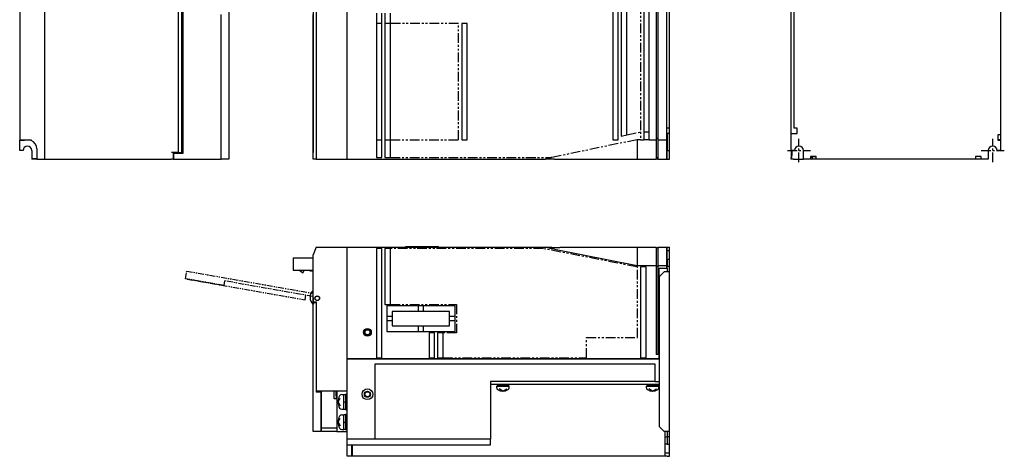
# Model space of a CAD drawing. Extents: x -955 to 8, y -436 to 332.
# Tile 2 of 3: x -628 to 8, y -436 to -154. Entities that reach past the tile are written whole.
import ezdxf

# ---------------------------------------------------------------- set-up
doc = ezdxf.new("R2010")
doc.units = 0
doc.linetypes.add('CENTER', pattern=[2, 1.25, -0.25, 0.25, -0.25])
doc.linetypes.add('PHANTOM', pattern=[2.5, 1.25, -0.25, 0.25, -0.25, 0.25, -0.25])
for name, color, linetype in [('CENTER', 6, 'CENTER'), ('OUTLINE', 7, 'CONTINUOUS'), ('PHANTOM', 3, 'PHANTOM'), ('THIN_LINE', 6, 'CONTINUOUS')]:
    doc.layers.add(name, color=color, linetype=linetype)

msp = doc.modelspace()

# ---------------------------------------------------------------- linework, layer by layer
at = {"layer": 'CENTER', "ltscale": 5}
for p, q in [((-125, -246), (-125, -231)), ((0, -246), (0, -231)), ((-132.5, -238.5), (-117.5, -238.5)), ((-7.5, -238.5), (7.5, -238.5))]:
    msp.add_line(p, q, dxfattribs=at)
at = {"layer": 'OUTLINE'}
for p, q in [((-611.89, 6), (-611.89, -244)), ((-416.67, -244), (-416.67, 6)), ((-416.47, -244), (-416.47, 6)), ((-627.89, -6.5), (-627.89, -231.5)), ((-245.17, -6.5), (-245.17, -231.5)), ((-241.67, -231.5), (-241.67, -6.5)), ((-239.67, -8.84), (-239.67, -229.16)), ((-236.17, -228.41), (-236.17, -9.59)), ((-225.17, -6.5), (-225.17, -231.5)), ((-221.67, -231.5), (-221.67, -6.5)), ((-217.17, -6.5), (-217.17, -231.5)), ((-216.17, -6.5), (-216.17, -231.5)), ((5, -9.6), (5, -228.4)), ((-492.89, -14.5), (-492.89, -244)), ((-436.47, -14.5), (-436.47, -244)), ((-208.47, -224), (-208.47, -14)), ((-128, -224), (-128, -14)), ((-525.59, -69), (-525.59, -239.8)), ((-523.29, -239.8), (-523.29, -69)), ((-522.9, -240.1), (-522.9, -68.7)), ((-522.39, -240.1), (-522.39, -68.7)), ((-210.27, -231.5), (-210.27, -122)), ((-130, -227.5), (-130, -122)), ((-438.49, -129.43), (-438.49, -239.8)), ((-497.89, -244), (-497.89, -150.75)), ((-438.47, -244), (-438.47, -150.75)), ((-397.67, -149.9), (-397.67, -243)), ((-394.17, -243), (-394.17, -149.9)), ((-392.17, -149.9), (-392.17, -243)), ((-388.67, -243), (-388.67, -149.9)), ((-394.17, -156.5), (-397.67, -156.5)), ((-388.67, -156.5), (-392.17, -156.5)), ((-342.67, -156.5), (-342.67, -231.5)), ((-339.17, -156.5), (-342.67, -156.5)), ((-339.17, -231.5), (-339.17, -156.5)), ((-239.67, -229.16), (-236.17, -228.41)), ((-225.17, -226.5), (-221.67, -226.5)), ((-208.47, -224), (-210.27, -224)), ((-210.27, -227.5), (-210.07, -227.5)), ((-210.07, -227.5), (-210.07, -238.5)), ((-208.47, -227.5), (-210.07, -227.5)), ((-208.47, -227.5), (-208.47, -224)), ((-208.47, -238.5), (-208.47, -227.5)), ((-130, -227.5), (-126.25, -227.5)), ((-130, -238.5), (-130, -227.5)), ((-126.25, -224), (-128, -224)), ((-126.25, -227.5), (-126.25, -224)), ((3.25, -228.4), (3.25, -231.9)), ((5, -228.4), (3.25, -228.4)), ((5, -228.4), (5, -231.5)), ((-627.89, -231.5), (-620.49, -231.5)), ((-627.89, -231.9), (-627.69, -231.9)), ((-627.89, -238.5), (-627.89, -231.9)), ((-627.69, -238.5), (-627.69, -231.9)), ((-627.69, -231.9), (-624.89, -231.9)), ((-626.14, -231.9), (-626.14, -231.5)), ((-624.89, -231.9), (-624.89, -231.5)), ((-620.49, -231.5), (-620.49, -232)), ((-397.67, -231.5), (-394.17, -231.5)), ((-392.17, -231.5), (-388.67, -231.5)), ((-342.67, -231.5), (-339.17, -231.5)), ((-245.17, -231.5), (-241.67, -231.5)), ((-229.47, -231.5), (-229.47, -237.5)), ((-227.17, -231.5), (-225.17, -231.5)), ((-221.67, -231.5), (-225.17, -231.5)), ((-221.67, -231.5), (-217.17, -231.5)), ((-216.17, -230.8), (-217.17, -230.8)), ((-217.17, -231.5), (-217.17, -237.5)), ((-216.17, -231.5), (-216.17, -237.5)), ((-216.17, -231.5), (-210.27, -231.5)), ((-210.27, -230.5), (-210.07, -230.5)), ((-210.27, -237.5), (-210.27, -231.5)), ((5, -231.5), (3.25, -231.5)), ((3.25, -231.9), (5, -231.9)), ((5, -231.9), (5, -238.5)), ((-625.74, -238.5), (-627.89, -238.5)), ((-620.04, -238.5), (-620.04, -244)), ((-616.89, -237.5), (-616.89, -244)), ((-525.59, -239.8), (-529.89, -239.8)), ((-528.89, -239.8), (-528.89, -244)), ((-528.46, -240.1), (-528.89, -240.1)), ((-528.46, -240.1), (-522.39, -240.1)), ((-528.46, -244), (-528.46, -240.1)), ((-527.29, -239.8), (-527.29, -240.1)), ((-525.59, -239.8), (-525.17, -239.8)), ((-525.17, -239.8), (-523.29, -239.8)), ((-524.49, -240.1), (-524.49, -239.8)), ((-438.49, -244), (-438.49, -239.8)), ((-438.49, -239.8), (-438.47, -239.8)), ((-229.47, -237.5), (-229.47, -244)), ((-217.17, -237.5), (-217.17, -244)), ((-216.17, -237.5), (-216.17, -244)), ((-210.27, -244), (-210.27, -237.5)), ((-210.07, -244), (-210.07, -238.5)), ((-210.07, -238.5), (-208.47, -238.5)), ((-208.47, -244), (-208.47, -238.5)), ((-130, -238.5), (-130, -243)), ((-127.85, -238.5), (-130, -238.5)), ((-129.7, -238.5), (-129.7, -241.81)), ((-122.15, -244), (-122.15, -238.5)), ((-2.85, -238.5), (-2.85, -244)), ((5, -238.5), (2.85, -238.5)), ((-616.89, -243.8), (-620.04, -243.8)), ((-616.89, -244), (-620.04, -244)), ((-616.89, -244), (-611.89, -244)), ((-611.89, -244), (-529.89, -244)), ((-528.89, -244), (-529.89, -244)), ((-528.89, -244), (-528.46, -244)), ((-528.46, -244), (-497.89, -244)), ((-492.89, -244), (-497.89, -244)), ((-438.47, -244), (-438.49, -244)), ((-436.47, -244), (-438.47, -244)), ((-436.47, -244), (-416.67, -244)), ((-416.67, -243.8), (-416.47, -243.8)), ((-416.47, -244), (-288.47, -244)), ((-397.67, -243), (-394.17, -243)), ((-392.17, -243), (-388.67, -243)), ((-282.68, -244), (-288.47, -244)), ((-282.68, -244), (-229.47, -244)), ((-229.47, -244), (-217.17, -244)), ((-216.17, -243.3), (-217.17, -243.3)), ((-216.17, -244), (-217.17, -244)), ((-216.17, -244), (-210.27, -244)), ((-210.27, -243), (-210.07, -243)), ((-210.07, -244), (-210.27, -244)), ((-210.07, -244), (-208.47, -244)), ((-130, -243.26), (-130, -243)), ((-129.7, -243), (-130, -243)), ((-130, -244), (-130, -243)), ((-128.58, -244), (-130, -244)), ((-129.7, -243), (-129.7, -241.81)), ((-128.58, -244), (-122, -244)), ((-117.5, -244), (-122, -244)), ((-117.5, -242.25), (-117.5, -244)), ((-114, -242.25), (-117.5, -242.25)), ((-116.5, -244), (-117.5, -244)), ((-117.22, -243), (-117.22, -242.25)), ((-116.5, -243), (-117.22, -243)), ((-116.5, -242.4), (-114, -242.4)), ((-116.5, -242.4), (-116.5, -243)), ((-116.5, -243), (-116.5, -244)), ((-114, -244), (-116.5, -244)), ((-114, -244), (-114, -242.25)), ((-11, -244), (-114, -244)), ((-11, -242.25), (-11, -244)), ((-7.5, -242.25), (-11, -242.25)), ((-7.5, -244), (-11, -244)), ((-7.5, -244), (-7.5, -242.25)), ((-2.85, -244), (-7.5, -244)), ((-436.47, -300.86), (-438.47, -305.86)), ((-436.47, -300.86), (-416.67, -300.86)), ((-416.67, -393.86), (-416.67, -300.86)), ((-416.67, -301.06), (-416.47, -301.06)), ((-416.47, -372.86), (-416.47, -300.86)), ((-416.47, -300.86), (-288.47, -300.86)), ((-397.67, -301.86), (-397.67, -372.26)), ((-394.17, -301.86), (-397.67, -301.86)), ((-394.17, -372.26), (-394.17, -301.86)), ((-392.17, -301.86), (-392.17, -337.86)), ((-388.67, -301.86), (-392.17, -301.86)), ((-388.67, -337.86), (-388.67, -301.86)), ((-378.67, -300.36), (-357.57, -300.36)), ((-378.67, -300.86), (-378.67, -300.36)), ((-357.57, -300.86), (-357.57, -300.36)), ((-288.47, -300.86), (-284.87, -300.86)), ((-284.45, -301.16), (-284.87, -300.86)), ((-284.45, -301.16), (-279.31, -301.16)), ((-282.68, -302.28), (-229.47, -312.64)), ((-229.47, -301.16), (-279.31, -301.16)), ((-227.17, -301.16), (-229.47, -301.16)), ((-229.47, -301.16), (-229.47, -306.64)), ((-227.17, -300.86), (-225.17, -300.86)), ((-227.17, -301.16), (-227.17, -300.86)), ((-225.17, -300.86), (-225.17, -301.16)), ((-221.67, -301.16), (-225.17, -301.16)), ((-221.67, -301.16), (-221.67, -300.86)), ((-221.67, -300.86), (-217.17, -300.86)), ((-217.17, -300.86), (-217.17, -306.64)), ((-216.17, -301.56), (-217.17, -301.56)), ((-216.17, -300.86), (-216.17, -306.64)), ((-216.17, -300.86), (-210.27, -300.86)), ((-210.27, -306.64), (-210.27, -300.86)), ((-210.27, -301.86), (-210.07, -301.86)), ((-210.07, -302.86), (-210.07, -300.86)), ((-210.07, -300.86), (-208.47, -300.86)), ((-210.07, -308.86), (-210.07, -302.86)), ((-210.07, -303.01), (-208.47, -303.01)), ((-208.47, -302.86), (-208.47, -300.86)), ((-208.47, -308.86), (-208.47, -302.86)), ((-451.47, -307.82), (-451.47, -315.82)), ((-451.47, -307.82), (-438.67, -307.82)), ((-438.67, -307.82), (-438.67, -315.82)), ((-438.47, -309.22), (-438.67, -309.22)), ((-438.47, -310.27), (-438.67, -310.27)), ((-438.47, -336.43), (-438.47, -305.86)), ((-229.47, -306.64), (-229.47, -312.64)), ((-217.17, -306.64), (-217.17, -312.64)), ((-216.17, -306.64), (-216.17, -312.64)), ((-210.27, -312.64), (-210.27, -306.64)), ((-210.07, -308.71), (-208.47, -308.71)), ((-210.07, -308.86), (-210.07, -313.36)), ((-208.47, -313.36), (-208.47, -308.86)), ((-451.47, -315.82), (-438.67, -315.82)), ((-445.47, -317.42), (-447.68, -315.82)), ((-444.67, -315.82), (-444.67, -316.62)), ((-440.47, -316.42), (-440.47, -315.82)), ((-439.67, -316.42), (-440.47, -316.42)), ((-439.07, -315.82), (-439.67, -316.42)), ((-438.47, -313.37), (-438.67, -313.37)), ((-438.47, -314.42), (-438.67, -314.42)), ((-438.47, -315.22), (-438.67, -315.42)), ((-229.47, -312.64), (-217.17, -312.64)), ((-227.17, -313.64), (-227.17, -372.26)), ((-223.67, -313.64), (-227.17, -313.64)), ((-223.67, -372.26), (-223.67, -313.64)), ((-217.17, -312.64), (-217.17, -370.26)), ((-216.17, -313.34), (-217.17, -313.34)), ((-216.17, -312.64), (-210.27, -312.64)), ((-216.17, -312.64), (-216.17, -370.26)), ((-215.17, -372.86), (-215.17, -314.36)), ((-215.17, -314.36), (-210.27, -314.36)), ((-214.97, -319.86), (-211.97, -316.86)), ((-208.47, -316.86), (-211.97, -316.86)), ((-210.27, -314.36), (-210.27, -312.64)), ((-210.27, -313.64), (-210.07, -313.64)), ((-210.27, -314.36), (-210.07, -314.36)), ((-210.07, -313.36), (-210.07, -313.64)), ((-208.47, -313.36), (-210.07, -313.36)), ((-210.07, -314.36), (-210.07, -313.64)), ((-210.07, -314.36), (-210.07, -316.86)), ((-208.47, -316.86), (-208.47, -313.36)), ((-208.47, -419.86), (-208.47, -316.86)), ((-214.97, -416.86), (-214.97, -319.86)), ((-438.49, -333.56), (-438.47, -333.49)), ((-438.49, -333.56), (-438.49, -337.86)), ((-436.27, -336.43), (-438.47, -336.43)), ((-436.49, -336.46), (-436.49, -336.86)), ((-436.27, -336.46), (-436.49, -336.46)), ((-436.27, -393.86), (-436.27, -336.43)), ((-438.49, -419.86), (-438.49, -337.86)), ((-436.49, -336.86), (-437.49, -336.86)), ((-436.49, -336.86), (-436.49, -394.46)), ((-436.27, -339.21), (-436.49, -339.21)), ((-436.27, -341.36), (-436.49, -341.36)), ((-436.27, -341.46), (-436.49, -341.46)), ((-436.27, -342.66), (-436.49, -342.66)), ((-392.17, -337.86), (-388.67, -337.86)), ((-390.97, -338.86), (-390.97, -355.26)), ((-346.97, -338.86), (-390.97, -338.86)), ((-387.47, -342.36), (-387.47, -351.76)), ((-350.47, -342.36), (-387.47, -342.36)), ((-370.47, -342.36), (-370.47, -338.86)), ((-367.47, -338.86), (-367.47, -342.36)), ((-350.47, -351.76), (-350.47, -342.36)), ((-346.97, -355.26), (-346.97, -338.86)), ((-390.97, -345.56), (-387.47, -345.56)), ((-387.47, -348.56), (-390.97, -348.56)), ((-350.47, -345.56), (-346.97, -345.56)), ((-346.97, -348.56), (-350.47, -348.56)), ((-390.97, -355.26), (-346.97, -355.26)), ((-387.47, -351.76), (-350.47, -351.76)), ((-370.47, -355.26), (-370.47, -351.76)), ((-367.47, -351.76), (-367.47, -355.26)), ((-363.67, -356.26), (-363.67, -372.26)), ((-360.17, -356.26), (-363.67, -356.26)), ((-360.17, -372.26), (-360.17, -356.26)), ((-358.17, -356.26), (-358.17, -372.26)), ((-354.67, -356.26), (-358.17, -356.26)), ((-354.67, -372.26), (-354.67, -356.26)), ((-416.47, -372.86), (-215.17, -372.86)), ((-416.47, -424.86), (-416.47, -373.06)), ((-416.47, -373.06), (-215.17, -373.06)), ((-397.67, -372.26), (-394.17, -372.26)), ((-363.67, -372.26), (-360.17, -372.26)), ((-358.17, -372.26), (-354.67, -372.26)), ((-227.17, -372.26), (-223.67, -372.26)), ((-216.17, -370.26), (-217.17, -370.26)), ((-215.17, -372.86), (-215.17, -373.06)), ((-214.97, -373.06), (-215.17, -373.06)), ((-215.17, -373.06), (-215.17, -387.66)), ((-398.47, -424.86), (-398.47, -376.26)), ((-398.47, -376.26), (-217.97, -376.26)), ((-217.97, -376.26), (-217.97, -387.66)), ((-416.67, -393.86), (-436.27, -393.86)), ((-433.49, -394.46), (-433.49, -393.86)), ((-433.07, -417.86), (-433.07, -393.86)), ((-424.87, -396.86), (-424.87, -393.86)), ((-423.67, -396.86), (-423.67, -393.86)), ((-423.27, -393.86), (-423.27, -419.86)), ((-416.67, -393.86), (-416.47, -393.86)), ((-217.97, -387.66), (-323.97, -387.66)), ((-323.97, -387.66), (-323.97, -424.86)), ((-323.97, -389.26), (-214.97, -389.26)), ((-320.07, -389.26), (-320.07, -389.76)), ((-320.07, -389.76), (-312.07, -389.76)), ((-320.07, -390.76), (-312.07, -390.76)), ((-320.07, -391.8), (-320.07, -390.76)), ((-319.87, -389.76), (-319.87, -390.76)), ((-316.07, -393.86), (-318.53, -392.38)), ((-316.36, -389.76), (-315.78, -390.76)), ((-316.07, -393.86), (-313.6, -392.38)), ((-312.27, -390.76), (-312.27, -389.76)), ((-312.07, -389.76), (-312.07, -389.26)), ((-312.07, -391.8), (-312.07, -390.76)), ((-223.47, -389.26), (-223.47, -389.76)), ((-223.47, -389.76), (-215.47, -389.76)), ((-223.47, -390.76), (-215.47, -390.76)), ((-223.47, -391.8), (-223.47, -390.76)), ((-223.27, -389.76), (-223.27, -390.76)), ((-219.47, -393.86), (-221.93, -392.38)), ((-219.76, -389.76), (-219.18, -390.76)), ((-219.47, -393.86), (-217, -392.38)), ((-217.97, -387.66), (-215.17, -387.66)), ((-215.67, -390.76), (-215.67, -389.76)), ((-215.47, -389.76), (-215.47, -389.26)), ((-215.47, -391.8), (-215.47, -390.76)), ((-215.17, -387.66), (-214.97, -387.66)), ((-433.49, -394.46), (-436.49, -394.46)), ((-433.49, -394.46), (-433.49, -419.86)), ((-424.87, -398.86), (-424.87, -396.86)), ((-423.67, -398.86), (-424.87, -398.86)), ((-423.67, -396.86), (-423.67, -398.86)), ((-422.47, -400.86), (-421, -398.39)), ((-420.04, -396.11), (-418.77, -396.11)), ((-418.77, -405.61), (-418.77, -396.11)), ((-417.47, -396.26), (-418.77, -396.26)), ((-417.47, -405.86), (-417.47, -395.86)), ((-416.47, -395.86), (-417.47, -395.86)), ((-422.47, -400.86), (-421, -403.32)), ((-420.04, -405.61), (-418.77, -405.61)), ((-418.77, -401.23), (-417.47, -400.48)), ((-418.77, -405.46), (-417.47, -405.46)), ((-417.47, -405.86), (-416.47, -405.86)), ((-422.47, -413.86), (-421, -411.39)), ((-420.04, -409.11), (-418.77, -409.11)), ((-418.77, -418.61), (-418.77, -409.11)), ((-417.47, -409.26), (-418.77, -409.26)), ((-417.47, -418.86), (-417.47, -408.86)), ((-416.47, -408.86), (-417.47, -408.86)), ((-433.07, -419.86), (-433.07, -417.86)), ((-423.27, -417.86), (-433.07, -417.86)), ((-422.47, -413.86), (-421, -416.32)), ((-420.04, -418.61), (-418.77, -418.61)), ((-418.77, -414.23), (-417.47, -413.48)), ((-418.77, -418.46), (-417.47, -418.46)), ((-417.47, -418.86), (-416.47, -418.86)), ((-211.97, -419.86), (-214.97, -416.86)), ((-433.49, -419.86), (-438.49, -419.86)), ((-423.27, -419.86), (-433.07, -419.86)), ((-423.27, -419.86), (-416.47, -419.86)), ((-416.47, -428.46), (-416.47, -424.86)), ((-398.47, -424.86), (-416.47, -424.86)), ((-323.97, -424.86), (-398.47, -424.86)), ((-323.97, -428.46), (-323.97, -424.86)), ((-208.47, -419.86), (-211.97, -419.86)), ((-211.67, -419.86), (-211.67, -423.36)), ((-211.67, -423.36), (-210.07, -423.36)), ((-211.67, -423.36), (-211.67, -427.86)), ((-210.07, -419.86), (-210.07, -423.36)), ((-210.07, -423.36), (-210.07, -428.01)), ((-208.47, -423.36), (-210.07, -423.36)), ((-208.47, -423.36), (-208.47, -419.86)), ((-208.47, -427.86), (-208.47, -423.36)), ((-416.47, -435.86), (-416.47, -428.46)), ((-416.47, -428.46), (-323.97, -428.46)), ((-413.57, -435.86), (-413.57, -428.46)), ((-413.37, -428.46), (-413.37, -435.86)), ((-211.67, -427.86), (-211.67, -433.86)), ((-210.07, -428.01), (-211.67, -428.01)), ((-210.07, -428.01), (-208.47, -428.01)), ((-208.47, -433.86), (-208.47, -427.86)), ((-413.57, -435.86), (-416.47, -435.86)), ((-413.37, -435.66), (-413.57, -435.66)), ((-210.07, -435.86), (-413.37, -435.86)), ((-408.37, -435.96), (-408.37, -435.86)), ((-347.37, -435.96), (-408.37, -435.96)), ((-347.37, -435.96), (-347.37, -435.86)), ((-211.67, -433.71), (-208.47, -433.71)), ((-211.67, -433.86), (-211.67, -435.66)), ((-211.67, -435.66), (-210.07, -435.66)), ((-210.07, -435.86), (-210.07, -435.66)), ((-210.07, -435.86), (-208.47, -435.86)), ((-208.47, -435.86), (-208.47, -433.86))]:
    msp.add_line(p, q, dxfattribs=at)
at = {"layer": 'OUTLINE', "flags": 128}
msp.add_lwpolyline([(-282.68, -302.28), (-284.66, -301.87), (-288.47, -300.86)], dxfattribs=at)
at = {"layer": 'OUTLINE'}
for centre, radius in [((-435.87, -333.86), 1.5), ((-435.87, -333.86), 1.4), ((-403.47, -355.86), 2.5), ((-403.47, -355.86), 1.6), ((-403.47, -395.86), 3.5), ((-403.47, -395.86), 1.6)]:
    msp.add_circle(centre, radius, dxfattribs=at)
for centre, radius, start, end in [((-622.89, -237.5), 6, 0, 66.42182), ((-622.89, -238.5), 2.85, 0, 180), ((-125, -238.5), 2.85, 0, 180), ((0, -238.5), 2.85, 0, 180), ((-272.26, -295.38), 53.87, 103.53825, 107.51236), ((-445.47, -316.62), 0.8, 270, 0), ((-434.42, -333.36), 6.05, 132.03379, 227.96621), ((-437.49, -337.86), 1, 90, 180), ((-318.77, -391.8), 1.3, 180, 238.71933), ((-316.07, -387.36), 6.5, 238.71933, 301.28067), ((-313.37, -391.8), 1.3, 301.28067, 0), ((-222.17, -391.8), 1.3, 180, 238.71933), ((-219.47, -387.36), 6.5, 238.71933, 301.28067), ((-216.77, -391.8), 1.3, 301.28067, 0), ((-414.47, -400.86), 8, 150.51554, 209.48446), ((-420.04, -397.71), 1.6, 90, 150.51554), ((-420.04, -404.01), 1.6, 209.48446, 270), ((-414.47, -413.86), 8, 150.51554, 209.48446), ((-420.04, -410.71), 1.6, 90, 150.51554), ((-420.04, -417.01), 1.6, 209.48446, 270)]:
    msp.add_arc(centre, radius, start, end, dxfattribs=at)
at = {"layer": 'PHANTOM', "ltscale": 5}
for p, q in [((-227.17, -6.5), (-227.17, -231.5)), ((-344.67, -156.5), (-388.67, -156.5)), ((-344.67, -231.5), (-344.67, -156.5)), ((-236.17, -228.41), (-227.17, -226.5)), ((-388.67, -231.5), (-344.67, -231.5)), ((-229.47, -231.5), (-284.45, -243)), ((-227.17, -231.5), (-229.47, -231.5)), ((-388.67, -243), (-284.87, -243)), ((-284.45, -243), (-284.87, -243)), ((-290.07, -301.86), (-388.67, -301.86)), ((-229.57, -313.64), (-290.07, -301.86)), ((-229.17, -313.64), (-229.57, -313.64)), ((-229.17, -359.26), (-229.17, -313.64)), ((-388.67, -337.86), (-345.95, -337.86)), ((-345.95, -337.86), (-345.95, -356.26)), ((-345.95, -356.26), (-354.67, -356.26)), ((-262.17, -359.26), (-229.17, -359.26)), ((-262.17, -372.26), (-262.17, -359.26)), ((-354.67, -372.26), (-262.17, -372.26))]:
    msp.add_line(p, q, dxfattribs=at)
at = {"layer": 'PHANTOM', "ltscale": 3}
for p, q in [((-520.98, -321.27), (-520.11, -316.34)), ((-520.11, -316.34), (-439.35, -330.58)), ((-495.96, -325.68), (-520.98, -321.27)), ((-519.79, -321.47), (-444.95, -334.67)), ((-495.96, -325.68), (-495.44, -322.72)), ((-438.72, -332.72), (-495.44, -322.72)), ((-444.95, -334.67), (-443.77, -334.88)), ((-443.77, -334.88), (-443.25, -331.93)), ((-438.47, -330.74), (-439.35, -330.58)), ((-438.47, -332.77), (-438.72, -332.72))]:
    msp.add_line(p, q, dxfattribs=at)
at = {"layer": 'THIN_LINE'}
for centre in [(-403.47, -355.86), (-403.47, -395.86)]:
    msp.add_circle(centre, 2, dxfattribs=at)

doc.saveas('drawing.dxf')
